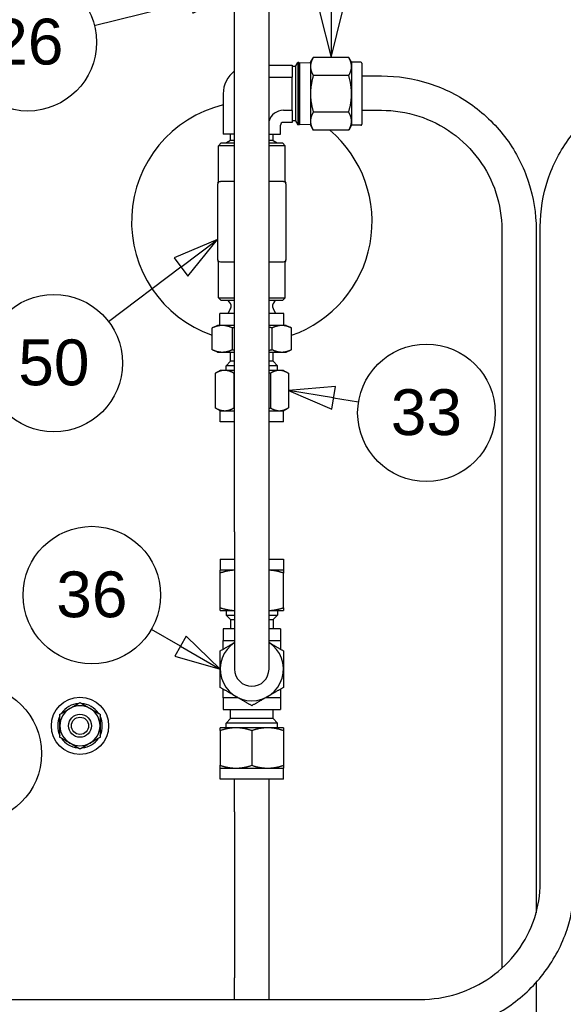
# Paper-space layout 'SHEET_2' of a CAD drawing. Header units: inches. Extents: x 2 to 369, y 6 to 267.
# Tile 53 of 64: x 229 to 241, y 119 to 140. Entities that reach past the tile are written whole.
import ezdxf

# ---------------------------------------------------------------- set-up
doc = ezdxf.new("R2010")
doc.units = ezdxf.units.IN
doc.header["$LTSCALE"] = 8
doc.header["$MEASUREMENT"] = 0
doc.layers.get('0').update_dxf_attribs({"lineweight": 25})
doc.layers.add('DIMEN', color=7, linetype='Continuous', lineweight=25)
doc.styles.add('Current-ANSI', font='arial.ttf')

# ---------------------------------------------------------------- blocks, each defined once
blk = doc.blocks.new('Balloon31')
at = {"layer": 'DIMEN', "linetype": 'Continuous', "lineweight": 25}
for p, q in [((29.2425, 17.6286), (29.1137, 17.6289)), ((29.1137, 17.6289), (29.1287, 17.5682)), ((29.1212, 17.5985), (29.2425, 17.6286)), ((29.1287, 17.5682), (29.2425, 17.6286)), ((29.1212, 17.5985), (28.8596, 17.5337))]:
    blk.add_line(p, q, dxfattribs=at)
at = {"layer": 'DIMEN', "linetype": 'Continuous', "lineweight": 25, "flags": 128}
blk.add_lwpolyline([(29.1287, 17.5682), (29.2425, 17.6286), (29.1137, 17.6289), (29.1287, 17.5682)], dxfattribs=at)
at = {"layer": 'DIMEN'}
blk.add_circle((28.6783, 17.4888), 0.1875, dxfattribs=at)
blk.add_solid([(29.1287, 17.5682), (29.2425, 17.6286), (29.1137, 17.6289), (29.1287, 17.5682)], dxfattribs=at)
at = {"layer": 'DIMEN', "insert": (28.6783, 17.4898), "char_height": 0.125, "attachment_point": 5, "style": 'Current-ANSI'}
blk.add_mtext('26', dxfattribs=at)
blk = doc.blocks.new('Balloon60')
at = {"layer": 'DIMEN', "linetype": 'Continuous', "lineweight": 25}
for p, q in [((30.5044, 17.6779), (30.0866, 17.7695)), ((29.5054, 17.645), (29.7311, 17.7382)), ((30.5655, 17.5616), (30.5044, 17.6779)), ((29.5054, 17.5725), (29.5054, 17.645)), ((29.4741, 17.5725), (29.5054, 17.4475)), ((29.5366, 17.5725), (29.4741, 17.5725)), ((29.5054, 17.5725), (29.5054, 17.4475)), ((29.5054, 17.4475), (29.5366, 17.5725)), ((30.5932, 17.5761), (30.5379, 17.547)), ((30.6237, 17.4509), (30.5932, 17.5761)), ((30.5379, 17.547), (30.6237, 17.4509)), ((30.5655, 17.5616), (30.6237, 17.4509))]:
    blk.add_line(p, q, dxfattribs=at)
at = {"layer": 'DIMEN', "linetype": 'Continuous', "lineweight": 25, "flags": 128}
for points in [[(29.4741, 17.5725), (29.5054, 17.4475), (29.5366, 17.5725), (29.4741, 17.5725)], [(30.5379, 17.547), (30.6237, 17.4509), (30.5932, 17.5761), (30.5379, 17.547)]]:
    blk.add_lwpolyline(points, dxfattribs=at)
at = {"layer": 'DIMEN'}
blk.add_circle((29.9039, 17.8096), 0.1875, dxfattribs=at)
for points in [[(29.4741, 17.5725), (29.5054, 17.4475), (29.5366, 17.5725), (29.4741, 17.5725)], [(30.5379, 17.547), (30.6237, 17.4509), (30.5932, 17.5761), (30.5379, 17.547)]]:
    blk.add_solid(points, dxfattribs=at)
at = {"layer": 'DIMEN', "insert": (29.9039, 17.8106), "char_height": 0.125, "attachment_point": 5, "style": 'Current-ANSI'}
blk.add_mtext('39', dxfattribs=at)
blk = doc.blocks.new('Balloon68')
at = {"layer": 'DIMEN', "linetype": 'Continuous', "lineweight": 25}
for p, q in [((29.1956, 16.9509), (29.0771, 16.9005)), ((29.0959, 16.8756), (29.1956, 16.9509)), ((29.1148, 16.8506), (29.1956, 16.9509)), ((29.0771, 16.9005), (29.1148, 16.8506)), ((29.0959, 16.8756), (28.8985, 16.7264))]:
    blk.add_line(p, q, dxfattribs=at)
at = {"layer": 'DIMEN', "linetype": 'Continuous', "lineweight": 25, "flags": 128}
blk.add_lwpolyline([(29.1148, 16.8506), (29.1956, 16.9509), (29.0771, 16.9005), (29.1148, 16.8506)], dxfattribs=at)
at = {"layer": 'DIMEN'}
blk.add_circle((28.7494, 16.6137), 0.1875, dxfattribs=at)
blk.add_solid([(29.1148, 16.8506), (29.1956, 16.9509), (29.0771, 16.9005), (29.1148, 16.8506)], dxfattribs=at)
at = {"layer": 'DIMEN', "insert": (28.7494, 16.6147), "char_height": 0.125, "attachment_point": 5, "style": 'Current-ANSI'}
blk.add_mtext('50', dxfattribs=at)
blk = doc.blocks.new('Balloon69')
at = {"layer": 'DIMEN', "linetype": 'Continuous', "lineweight": 25}
for p, q in [((29.5174, 16.5496), (29.389, 16.5387)), ((29.5074, 16.4879), (29.5174, 16.5496)), ((29.5124, 16.5188), (29.389, 16.5387)), ((29.389, 16.5387), (29.5074, 16.4879)), ((29.5124, 16.5188), (29.5807, 16.5078))]:
    blk.add_line(p, q, dxfattribs=at)
at = {"layer": 'DIMEN', "linetype": 'Continuous', "lineweight": 25, "flags": 128}
blk.add_lwpolyline([(29.5174, 16.5496), (29.389, 16.5387), (29.5074, 16.4879), (29.5174, 16.5496)], dxfattribs=at)
at = {"layer": 'DIMEN'}
blk.add_circle((29.7656, 16.4779), 0.1875, dxfattribs=at)
blk.add_solid([(29.5174, 16.5496), (29.389, 16.5387), (29.5074, 16.4879), (29.5174, 16.5496)], dxfattribs=at)
at = {"layer": 'DIMEN', "insert": (29.7656, 16.4789), "char_height": 0.125, "attachment_point": 5, "style": 'Current-ANSI'}
blk.add_mtext('33', dxfattribs=at)
blk = doc.blocks.new('Balloon70')
at = {"layer": 'DIMEN', "linetype": 'Continuous', "lineweight": 25}
for p, q in [((29.0949, 15.8412), (29.0153, 15.8871)), ((29.1105, 15.8683), (29.0793, 15.8142)), ((29.2031, 15.7787), (29.1105, 15.8683)), ((29.0949, 15.8412), (29.2031, 15.7787)), ((29.0793, 15.8142), (29.2031, 15.7787))]:
    blk.add_line(p, q, dxfattribs=at)
at = {"layer": 'DIMEN', "linetype": 'Continuous', "lineweight": 25, "flags": 128}
blk.add_lwpolyline([(29.0793, 15.8142), (29.2031, 15.7787), (29.1105, 15.8683), (29.0793, 15.8142)], dxfattribs=at)
at = {"layer": 'DIMEN'}
blk.add_circle((28.853, 15.9809), 0.1875, dxfattribs=at)
blk.add_solid([(29.0793, 15.8142), (29.2031, 15.7787), (29.1105, 15.8683), (29.0793, 15.8142)], dxfattribs=at)
at = {"layer": 'DIMEN', "insert": (28.853, 15.9819), "char_height": 0.125, "attachment_point": 5, "style": 'Current-ANSI'}
blk.add_mtext('36', dxfattribs=at)
blk = doc.blocks.new('Balloon79')
at = {"layer": 'DIMEN', "linetype": 'Continuous', "lineweight": 25}
for p, q in [((28.1401, 15.8138), (28.0369, 15.8844)), ((28.1577, 15.8396), (28.0369, 15.8844)), ((28.0369, 15.8844), (28.1224, 15.788)), ((28.1224, 15.788), (28.1577, 15.8396)), ((28.1401, 15.8138), (28.3739, 15.6539))]:
    blk.add_line(p, q, dxfattribs=at)
at = {"layer": 'DIMEN', "linetype": 'Continuous', "lineweight": 25, "flags": 128}
blk.add_lwpolyline([(28.1577, 15.8396), (28.0369, 15.8844), (28.1224, 15.788), (28.1577, 15.8396)], dxfattribs=at)
at = {"layer": 'DIMEN'}
blk.add_circle((28.528, 15.5484), 0.1875, dxfattribs=at)
blk.add_solid([(28.1577, 15.8396), (28.0369, 15.8844), (28.1224, 15.788), (28.1577, 15.8396)], dxfattribs=at)
at = {"layer": 'DIMEN', "insert": (28.528, 15.5494), "char_height": 0.125, "attachment_point": 5, "style": 'Current-ANSI'}
blk.add_mtext('33', dxfattribs=at)

psp = doc.layouts.new('SHEET_2')

# ---------------------------------------------------------------- linework, layer by layer
for p, q in [((233.94, 129.23), (233.94, 142.181)), ((234.69, 129.23), (234.69, 142.181)), ((235.271, 139.379), (235.322, 139.466)), ((235.322, 139.466), (235.322, 138.106)), ((235.34, 139.466), (235.322, 139.466)), ((235.34, 139.466), (235.34, 138.107)), ((235.34, 139.42), (235.366, 139.465)), ((235.366, 138.108), (235.366, 139.465)), ((235.595, 139.458), (235.366, 139.465)), ((235.595, 139.474), (235.657, 139.58)), ((235.595, 139.474), (235.595, 139.382)), ((236.43, 139.58), (235.657, 139.58)), ((236.491, 139.474), (236.43, 139.58)), ((236.491, 139.474), (236.491, 139.382)), ((236.693, 139.474), (236.491, 139.474)), ((234.69, 139.411), (235.195, 139.411)), ((235.195, 139.411), (235.195, 139.147)), ((235.271, 139.379), (235.195, 139.379)), ((235.271, 139.379), (235.271, 138.194)), ((235.595, 139.382), (235.595, 138.786)), ((236.491, 139.382), (236.491, 138.786)), ((236.715, 139.452), (236.715, 138.121)), ((234.69, 139.147), (235.195, 139.147)), ((235.195, 138.425), (235.195, 139.147)), ((236.43, 139.183), (235.657, 139.183)), ((236.715, 139.177), (237.145, 139.177)), ((233.69, 138.786), (233.69, 137.906)), ((235.595, 138.786), (235.595, 138.191)), ((236.491, 138.786), (236.491, 138.191)), ((235.195, 138.425), (235.003, 138.425)), ((235.195, 138.425), (235.195, 138.161)), ((236.43, 138.389), (235.657, 138.389)), ((236.715, 138.427), (237.145, 138.427)), ((235.271, 138.194), (235.195, 138.194)), ((235.271, 138.194), (235.322, 138.106)), ((235.595, 138.191), (235.595, 138.099)), ((236.491, 138.191), (236.491, 138.099)), ((234.94, 137.906), (234.94, 138.099)), ((235.195, 138.161), (235.003, 138.161)), ((235.34, 138.107), (235.322, 138.106)), ((235.34, 138.153), (235.366, 138.108)), ((235.595, 138.115), (235.366, 138.108)), ((235.595, 138.099), (235.657, 137.992)), ((236.43, 137.992), (235.657, 137.992)), ((236.491, 138.099), (236.43, 137.992)), ((236.693, 138.099), (236.491, 138.099)), ((233.94, 137.906), (233.69, 137.906)), ((233.852, 137.764), (233.764, 137.714)), ((233.852, 137.764), (233.852, 137.906)), ((233.94, 137.764), (233.852, 137.764)), ((234.69, 137.906), (234.94, 137.906)), ((234.779, 137.764), (234.69, 137.764)), ((234.779, 137.764), (234.779, 137.906)), ((234.779, 137.764), (234.866, 137.714)), ((233.648, 137.714), (233.585, 137.651)), ((233.94, 137.651), (233.585, 137.651)), ((233.585, 136.874), (233.585, 137.651)), ((233.648, 137.714), (233.94, 137.714)), ((234.69, 137.714), (234.983, 137.714)), ((235.045, 137.651), (234.69, 137.651)), ((234.983, 137.714), (235.045, 137.651)), ((235.045, 136.874), (235.045, 137.651)), ((233.565, 136.806), (233.565, 135.181)), ((233.921, 136.869), (233.628, 136.869)), ((235.003, 136.869), (234.709, 136.869)), ((235.065, 135.181), (235.065, 136.806)), ((239.77, 135.824), (239.77, 119.702)), ((240.52, 135.824), (240.52, 120.91)), ((240.61, 121.572), (240.61, 135.887)), ((233.585, 134.336), (233.585, 135.113)), ((233.628, 135.119), (233.921, 135.119)), ((234.709, 135.119), (235.003, 135.119)), ((235.045, 134.336), (235.045, 135.113)), ((233.585, 134.336), (233.94, 134.336)), ((233.648, 134.274), (233.585, 134.336)), ((234.69, 134.336), (235.045, 134.336)), ((234.983, 134.274), (235.045, 134.336)), ((233.94, 134.274), (233.648, 134.274)), ((233.852, 134.101), (233.795, 133.99)), ((233.83, 134.241), (233.797, 134.274)), ((234.983, 134.274), (234.69, 134.274)), ((234.778, 134.101), (234.835, 133.99)), ((234.8, 134.241), (234.833, 134.274)), ((233.94, 133.99), (233.615, 133.99)), ((233.615, 133.73), (233.615, 133.99)), ((235.015, 133.99), (234.69, 133.99)), ((235.015, 133.73), (235.015, 133.99)), ((233.449, 133.204), (233.449, 133.676)), ((233.565, 133.73), (233.455, 133.678)), ((233.67, 133.73), (233.565, 133.73)), ((233.94, 133.73), (233.67, 133.73)), ((233.891, 133.204), (233.891, 133.676)), ((234.969, 133.73), (234.69, 133.73)), ((234.757, 133.204), (234.757, 133.676)), ((235.065, 133.73), (234.969, 133.73)), ((235.065, 133.73), (235.175, 133.678)), ((235.181, 133.204), (235.181, 133.676)), ((233.565, 133.15), (233.455, 133.201)), ((233.565, 133.15), (233.67, 133.15)), ((233.67, 133.15), (233.94, 133.15)), ((233.852, 132.95), (233.852, 133.15)), ((234.69, 133.15), (234.969, 133.15)), ((234.778, 132.95), (234.778, 133.15)), ((234.969, 133.15), (235.065, 133.15)), ((235.065, 133.15), (235.175, 133.201)), ((233.852, 132.95), (233.753, 132.851)), ((233.94, 132.851), (233.753, 132.851)), ((233.753, 132.75), (233.753, 132.851)), ((233.94, 132.95), (233.852, 132.95)), ((234.778, 132.95), (234.69, 132.95)), ((234.878, 132.851), (234.69, 132.851)), ((234.778, 132.95), (234.878, 132.851)), ((234.878, 132.75), (234.878, 132.851)), ((233.518, 132.688), (233.518, 131.931)), ((233.625, 132.75), (233.524, 132.691)), ((233.722, 132.75), (233.625, 132.75)), ((233.94, 132.75), (233.722, 132.75)), ((233.925, 132.688), (233.925, 131.931)), ((234.917, 132.75), (234.69, 132.75)), ((234.722, 132.688), (234.722, 131.931)), ((235.005, 132.75), (234.917, 132.75)), ((235.005, 132.75), (235.106, 132.691)), ((235.112, 132.688), (235.112, 131.931)), ((233.625, 131.87), (233.524, 131.928)), ((233.625, 131.87), (233.722, 131.87)), ((233.625, 131.63), (233.625, 131.87)), ((233.722, 131.87), (233.94, 131.87)), ((234.69, 131.87), (234.917, 131.87)), ((234.917, 131.87), (235.005, 131.87)), ((235.005, 131.87), (235.106, 131.928)), ((235.005, 131.63), (235.005, 131.87)), ((233.94, 131.63), (233.625, 131.63)), ((235.005, 131.63), (234.69, 131.63)), ((233.94, 129.23), (233.94, 126.23)), ((234.69, 126.23), (234.69, 129.23)), ((233.625, 128.63), (233.94, 128.63)), ((233.625, 128.63), (233.625, 128.39)), ((234.69, 128.63), (235.005, 128.63)), ((235.005, 128.63), (235.005, 128.39)), ((233.94, 128.39), (233.625, 128.39)), ((233.625, 127.571), (233.625, 128.328)), ((235.005, 128.39), (234.69, 128.39)), ((235.005, 127.571), (235.005, 128.328)), ((233.625, 127.51), (233.94, 127.51)), ((233.753, 127.51), (233.753, 127.409)), ((234.69, 127.51), (235.005, 127.51)), ((234.878, 127.51), (234.878, 127.409)), ((233.753, 127.409), (233.94, 127.409)), ((233.852, 127.31), (233.753, 127.409)), ((233.852, 127.31), (233.94, 127.31)), ((233.852, 127.31), (233.852, 127.11)), ((234.69, 127.409), (234.878, 127.409)), ((234.69, 127.31), (234.778, 127.31)), ((234.778, 127.31), (234.878, 127.409)), ((234.778, 127.31), (234.778, 127.11)), ((233.94, 127.11), (233.69, 127.11)), ((233.69, 127.11), (233.69, 126.855)), ((234.94, 127.11), (234.69, 127.11)), ((234.94, 127.11), (234.94, 126.855)), ((233.69, 126.666), (233.69, 126.855)), ((233.69, 126.855), (233.94, 126.855)), ((234.69, 126.855), (234.94, 126.855)), ((234.94, 126.855), (234.94, 126.666)), ((233.69, 125.605), (233.69, 125.794)), ((234.94, 125.794), (234.94, 125.605)), ((234.018, 125.605), (233.69, 125.605)), ((233.69, 125.605), (233.69, 125.35)), ((234.94, 125.605), (234.613, 125.605)), ((234.94, 125.605), (234.94, 125.35)), ((233.69, 125.35), (234.94, 125.35)), ((233.852, 125.15), (233.852, 125.35)), ((234.778, 125.15), (234.778, 125.35)), ((233.852, 125.15), (233.753, 125.051)), ((234.778, 125.15), (233.852, 125.15)), ((234.778, 125.15), (234.878, 125.051)), ((233.97, 124.95), (233.625, 124.95)), ((233.625, 124.888), (233.625, 124.131)), ((234.878, 125.051), (233.753, 125.051)), ((233.753, 124.95), (233.753, 125.051)), ((234.66, 124.95), (233.97, 124.95)), ((234.315, 124.888), (234.315, 124.131)), ((235.005, 124.95), (234.66, 124.95)), ((234.878, 124.95), (234.878, 125.051)), ((235.005, 124.888), (235.005, 124.131)), ((233.625, 124.07), (233.97, 124.07)), ((233.625, 123.83), (233.625, 124.07)), ((233.97, 124.07), (234.66, 124.07)), ((234.66, 124.07), (235.005, 124.07)), ((235.005, 123.83), (235.005, 124.07)), ((235.005, 123.83), (233.625, 123.83)), ((233.94, 123.119), (233.94, 123.83)), ((234.69, 123.119), (234.69, 123.83)), ((233.94, 123.119), (233.94, 121.306)), ((234.69, 121.306), (234.69, 123.119)), ((233.94, 121.306), (233.94, 119.494)), ((234.69, 119.494), (234.69, 121.306)), ((233.94, 119.021), (233.94, 119.494)), ((234.69, 119.021), (234.69, 119.494)), ((240.52, 119.393), (240.52, 115.901)), ((226.635, 119.021), (237.985, 119.021))]:
    psp.add_line(p, q)
for radius in [0.625, 0.25, 0.188]:
    psp.add_circle((230.565, 124.994), radius)
for centre, radius, start, end in [((236.693, 139.452), 0.0222, 0, 90), ((234.315, 138.786), 0.625, 126.8699, 180), ((234.315, 135.994), 2.625, 103.7741, 250.7379), ((235.003, 138.099), 0.327, 90, 163.0884), ((235.003, 138.099), 0.0625, 90, 180), ((234.315, 135.994), 2.625, 289.2621, 49.5907), ((236.693, 138.121), 0.0222, 270, 0), ((233.628, 136.806), 0.0625, 90, 180), ((233.523, 136.874), 0.0625, 327.1401, 0), ((235.003, 136.806), 0.0625, 0, 90), ((235.108, 136.874), 0.0625, 180, 212.8599), ((233.628, 135.181), 0.0625, 180, 270), ((235.003, 135.181), 0.0625, 270, 0), ((233.523, 135.113), 0.0625, 0, 32.8599), ((235.108, 135.113), 0.0625, 147.1401, 180), ((233.745, 134.156), 0.12, 333, 45), ((234.885, 134.156), 0.12, 135, 207), ((234.315, 126.23), 0.69, 122.9207, 57.0793), ((234.315, 126.23), 0.375, 180, 0), ((230.565, 124.994), 0.437, 120, 180), ((230.565, 124.994), 0.487, 93.943, 146.057), ((230.565, 124.994), 0.437, 60, 120), ((230.565, 124.994), 0.487, 33.943, 86.057), ((230.565, 124.994), 0.437, 0, 60), ((230.565, 124.994), 0.487, 153.943, 206.057), ((230.565, 124.994), 0.487, 333.943, 26.057), ((230.565, 124.994), 0.437, 180, 240), ((230.565, 124.994), 0.437, 300, 0), ((230.565, 124.994), 0.487, 213.943, 263.5746), ((230.565, 124.994), 0.487, 276.4254, 326.057), ((230.565, 124.994), 0.437, 240, 300)]:
    psp.add_arc(centre, radius, start, end)
for points, weights in [([(235.657, 139.58), (235.595, 139.474), (235.595, 139.382)], [1, 1.0379548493, 1]), ([(236.491, 139.382), (236.491, 139.474), (236.43, 139.58)], [1, 1.0379548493, 1]), ([(235.595, 139.382), (235.595, 139.29), (235.657, 139.183)], [1, 1.0379548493, 1]), ([(236.43, 139.183), (236.491, 139.29), (236.491, 139.382)], [1, 1.0379548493, 1]), ([(235.657, 139.183), (235.595, 138.97), (235.595, 138.786)], [1, 1.0379548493, 1]), ([(236.491, 138.786), (236.491, 138.97), (236.43, 139.183)], [1, 1.0379548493, 1]), ([(235.595, 138.786), (235.595, 138.602), (235.657, 138.389)], [1, 1.0379548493, 1]), ([(236.43, 138.389), (236.491, 138.602), (236.491, 138.786)], [1, 1.0379548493, 1]), ([(235.657, 138.389), (235.595, 138.283), (235.595, 138.191)], [1, 1.0379548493, 1]), ([(236.491, 138.191), (236.491, 138.283), (236.43, 138.389)], [1, 1.0379548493, 1]), ([(235.595, 138.191), (235.595, 138.099), (235.657, 137.992)], [1, 1.0379548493, 1]), ([(236.43, 137.992), (236.491, 138.099), (236.491, 138.191)], [1, 1.0379548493, 1]), ([(233.67, 133.73), (233.568, 133.73), (233.449, 133.676)], [1, 1.0379548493, 1]), ([(233.449, 133.676), (233.452, 133.677), (233.455, 133.678)], [1, 1.00095810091, 1.00186783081]), ([(233.891, 133.676), (233.773, 133.73), (233.67, 133.73)], [1, 1.0379548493, 1]), ([(233.94, 133.687), (233.916, 133.681), (233.891, 133.676)], [1.00702411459, 1.00391611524, 1]), ([(234.757, 133.676), (234.723, 133.684), (234.69, 133.69)], [1, 1.00541638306, 1.00928686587]), ([(234.969, 133.73), (234.871, 133.73), (234.757, 133.676)], [1, 1.0379548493, 1]), ([(235.181, 133.676), (235.068, 133.73), (234.969, 133.73)], [1, 1.0379548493, 1]), ([(233.455, 133.201), (233.452, 133.202), (233.449, 133.204)], [1.00186783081, 1.00095810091, 1]), ([(233.449, 133.204), (233.568, 133.15), (233.67, 133.15)], [1, 1.0379548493, 1]), ([(233.67, 133.15), (233.773, 133.15), (233.891, 133.204)], [1, 1.0379548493, 1]), ([(233.891, 133.204), (233.916, 133.198), (233.94, 133.193)], [1, 1.00391611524, 1.00702411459]), ([(234.69, 133.189), (234.723, 133.196), (234.757, 133.204)], [1.00928686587, 1.00541638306, 1]), ([(234.757, 133.204), (234.871, 133.15), (234.969, 133.15)], [1, 1.0379548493, 1]), ([(234.969, 133.15), (235.068, 133.15), (235.181, 133.204)], [1, 1.0379548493, 1]), ([(233.722, 132.75), (233.627, 132.75), (233.518, 132.688)], [1, 1.0379548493, 1]), ([(233.518, 132.688), (233.521, 132.69), (233.524, 132.691)], [1, 1.00095810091, 1.00186783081]), ([(233.925, 132.688), (233.816, 132.75), (233.722, 132.75)], [1, 1.0379548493, 1]), ([(233.94, 132.692), (233.933, 132.69), (233.925, 132.688)], [1.00248552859, 1.00128636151, 1]), ([(234.722, 132.688), (234.706, 132.693), (234.69, 132.697)], [1, 1.00275374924, 1.00510791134]), ([(234.917, 132.75), (234.826, 132.75), (234.722, 132.688)], [1, 1.0379548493, 1]), ([(235.112, 132.688), (235.007, 132.75), (234.917, 132.75)], [1, 1.0379548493, 1]), ([(233.518, 131.931), (233.627, 131.87), (233.722, 131.87)], [1, 1.0379548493, 1]), ([(233.524, 131.928), (233.521, 131.93), (233.518, 131.931)], [1.00186783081, 1.00095810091, 1]), ([(233.722, 131.87), (233.816, 131.87), (233.925, 131.931)], [1, 1.0379548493, 1]), ([(233.925, 131.931), (233.933, 131.929), (233.94, 131.927)], [1, 1.00128636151, 1.00248552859]), ([(234.69, 131.922), (234.706, 131.927), (234.722, 131.931)], [1.00510791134, 1.00275374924, 1]), ([(234.722, 131.931), (234.826, 131.87), (234.917, 131.87)], [1, 1.0379548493, 1]), ([(234.917, 131.87), (235.007, 131.87), (235.112, 131.931)], [1, 1.0379548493, 1]), ([(233.625, 128.328), (233.625, 128.39), (233.625, 128.39)], [1, 1.0379548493, 1]), ([(233.94, 128.389), (233.794, 128.384), (233.625, 128.328)], [1.0062487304, 1.03451955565, 1]), ([(235.005, 128.328), (234.836, 128.384), (234.69, 128.389)], [1, 1.03451955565, 1.0062487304]), ([(235.005, 128.39), (235.005, 128.39), (235.005, 128.328)], [1, 1.0379548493, 1]), ([(233.625, 127.571), (233.794, 127.515), (233.94, 127.51)], [1, 1.03451955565, 1.0062487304]), ([(233.625, 127.51), (233.625, 127.51), (233.625, 127.571)], [1, 1.0379548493, 1]), ([(234.69, 127.51), (234.836, 127.515), (235.005, 127.571)], [1.0062487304, 1.03451955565, 1]), ([(235.005, 127.571), (235.005, 127.51), (235.005, 127.51)], [1, 1.0379548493, 1]), ([(233.625, 126.628), (233.794, 126.726), (233.94, 126.81)], [1, 1.03451955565, 1.0062487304]), ([(234.69, 126.81), (234.836, 126.726), (235.005, 126.628)], [1.0062487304, 1.03451955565, 1]), ([(233.625, 126.23), (233.625, 126.415), (233.625, 126.628)], [1, 1.0379548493, 1]), ([(235.005, 126.628), (235.005, 126.415), (235.005, 126.23)], [1, 1.0379548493, 1]), ([(233.625, 125.831), (233.625, 126.045), (233.625, 126.23)], [1, 1.0379548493, 1]), ([(235.005, 126.23), (235.005, 126.045), (235.005, 125.831)], [1, 1.0379548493, 1]), ([(233.97, 125.632), (233.81, 125.725), (233.625, 125.831)], [1, 1.0379548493, 1]), ([(235.005, 125.831), (234.82, 125.725), (234.66, 125.632)], [1, 1.0379548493, 1]), ([(230.346, 125.373), (230.448, 125.431), (230.565, 125.499)], [1, 1.0930923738, 1.10906450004]), ([(230.565, 125.499), (230.682, 125.431), (230.784, 125.373)], [1.10906450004, 1.0930923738, 1]), ([(234.315, 125.433), (234.13, 125.54), (233.97, 125.632)], [1, 1.0379548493, 1]), ([(234.66, 125.632), (234.5, 125.54), (234.315, 125.433)], [1, 1.0379548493, 1]), ([(230.128, 125.246), (230.245, 125.314), (230.346, 125.373)], [1.10906450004, 1.0930923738, 1]), ([(230.784, 125.373), (230.885, 125.314), (231.003, 125.246)], [1, 1.0930923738, 1.10906450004]), ([(230.128, 124.994), (230.128, 125.111), (230.128, 125.246)], [1, 1.0930923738, 1.10906450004]), ([(231.003, 125.246), (231.003, 125.111), (231.003, 124.994)], [1.10906450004, 1.0930923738, 1]), ([(230.128, 124.741), (230.128, 124.876), (230.128, 124.994)], [1.10906450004, 1.0930923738, 1]), ([(231.003, 124.994), (231.003, 124.876), (231.003, 124.741)], [1, 1.0930923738, 1.10906450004]), ([(233.625, 124.888), (233.625, 124.95), (233.625, 124.95)], [1, 1.0379548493, 1]), ([(233.97, 124.95), (233.81, 124.95), (233.625, 124.888)], [1, 1.0379548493, 1]), ([(234.315, 124.888), (234.13, 124.95), (233.97, 124.95)], [1, 1.0379548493, 1]), ([(234.66, 124.95), (234.5, 124.95), (234.315, 124.888)], [1, 1.0379548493, 1]), ([(235.005, 124.888), (234.82, 124.95), (234.66, 124.95)], [1, 1.0379548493, 1]), ([(235.005, 124.95), (235.005, 124.95), (235.005, 124.888)], [1, 1.0379548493, 1]), ([(230.346, 124.615), (230.245, 124.673), (230.128, 124.741)], [1, 1.0930923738, 1.10906450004]), ([(231.003, 124.741), (230.885, 124.673), (230.784, 124.615)], [1.10906450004, 1.0930923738, 1]), ([(230.565, 124.488), (230.448, 124.556), (230.346, 124.615)], [1.10906450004, 1.0930923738, 1]), ([(230.784, 124.615), (230.682, 124.556), (230.565, 124.488)], [1, 1.0930923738, 1.10906450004]), ([(233.625, 124.131), (233.81, 124.07), (233.97, 124.07)], [1, 1.0379548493, 1]), ([(233.625, 124.07), (233.625, 124.07), (233.625, 124.131)], [1, 1.0379548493, 1]), ([(233.97, 124.07), (234.13, 124.07), (234.315, 124.131)], [1, 1.0379548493, 1]), ([(234.315, 124.131), (234.5, 124.07), (234.66, 124.07)], [1, 1.0379548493, 1]), ([(234.66, 124.07), (234.82, 124.07), (235.005, 124.131)], [1, 1.0379548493, 1]), ([(235.005, 124.131), (235.005, 124.07), (235.005, 124.07)], [1, 1.0379548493, 1])]:
    psp.add_rational_spline(points, weights, degree=2)
for points, knots in [([(237.145, 139.177), (237.498, 139.177), (237.851, 139.121), (238.523, 138.905), (238.842, 138.743), (239.414, 138.331), (239.667, 138.08), (240.083, 137.511), (240.245, 137.195), (240.464, 136.526), (240.52, 136.175), (240.52, 135.824)], [4.712389, 4.712389, 4.712389, 4.712389, 5.026548, 5.026548, 5.340708, 5.340708, 5.654867, 5.654867, 5.969026, 5.969026, 6.283185, 6.283185, 6.283185, 6.283185]), ([(240.61, 135.887), (240.61, 136.234), (240.666, 136.581), (240.886, 137.239), (241.049, 137.552), (241.466, 138.111), (241.719, 138.358), (242.291, 138.763), (242.609, 138.921), (243.28, 139.134), (243.633, 139.188), (243.985, 139.188)], [3.141593, 3.141593, 3.141593, 3.141593, 3.455752, 3.455752, 3.769911, 3.769911, 4.08407, 4.08407, 4.39823, 4.39823, 4.712389, 4.712389, 4.712389, 4.712389]), ([(237.145, 138.427), (237.42, 138.427), (237.695, 138.384), (238.219, 138.215), (238.467, 138.089), (238.911, 137.768), (239.108, 137.573), (239.431, 137.132), (239.557, 136.886), (239.727, 136.368), (239.77, 136.096), (239.77, 135.824)], [4.712389, 4.712389, 4.712389, 4.712389, 5.026548, 5.026548, 5.340708, 5.340708, 5.654867, 5.654867, 5.969026, 5.969026, 6.283185, 6.283185, 6.283185, 6.283185]), ([(230.511, 124.51), (230.511, 124.51), (230.511, 124.51), (230.511, 124.512), (230.511, 124.513), (230.511, 124.516), (230.511, 124.518), (230.511, 124.52)], [0.13714048, 0.13714048, 0.13714048, 0.13714048, 0.14566496, 0.14566496, 0.15421696, 0.15421696, 0.16138512, 0.16138512, 0.16138512, 0.16138512]), ([(230.62, 124.52), (230.62, 124.518), (230.62, 124.516), (230.62, 124.513), (230.62, 124.512), (230.62, 124.51), (230.62, 124.51), (230.62, 124.51)], [0.11289585, 0.11289585, 0.11289585, 0.11289585, 0.12006401, 0.12006401, 0.12861601, 0.12861601, 0.13714048, 0.13714048, 0.13714048, 0.13714048]), ([(237.985, 118.271), (238.338, 118.271), (238.69, 118.325), (239.361, 118.538), (239.679, 118.696), (240.251, 119.101), (240.505, 119.348), (240.921, 119.908), (241.084, 120.22), (241.304, 120.879), (241.36, 121.225), (241.36, 121.572)], [4.712389, 4.712389, 4.712389, 4.712389, 5.026548, 5.026548, 5.340708, 5.340708, 5.654867, 5.654867, 5.969026, 5.969026, 6.283185, 6.283185, 6.283185, 6.283185]), ([(237.985, 119.021), (238.261, 119.021), (238.537, 119.064), (239.061, 119.23), (239.309, 119.353), (239.754, 119.668), (239.95, 119.86), (240.272, 120.292), (240.398, 120.533), (240.567, 121.04), (240.61, 121.306), (240.61, 121.572)], [4.712389, 4.712389, 4.712389, 4.712389, 5.026548, 5.026548, 5.340708, 5.340708, 5.654867, 5.654867, 5.969026, 5.969026, 6.283185, 6.283185, 6.283185, 6.283185])]:
    psp.add_open_spline(points, degree=3, knots=knots)

# ---------------------------------------------------------------- block references
at = {"layer": 'DIMEN', "xscale": 8, "yscale": 8, "zscale": 8}
for name in ['Balloon60', 'Balloon31', 'Balloon68', 'Balloon69', 'Balloon70', 'Balloon79']:
    psp.add_blockref(name, (0, 0), dxfattribs=at)

doc.saveas('drawing.dxf')
